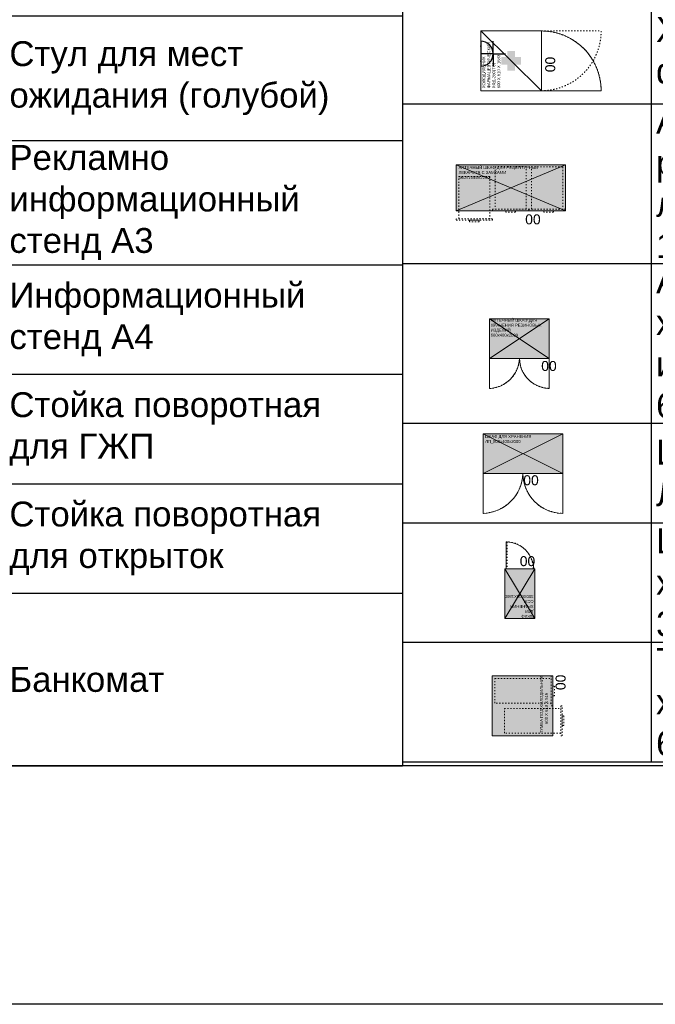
# Model space of a CAD drawing. Header units: millimetres. Extents: x -692150 to 2662533, y -92609 to 65084.
# Tile 25 of 256: x -63351 to -56962, y -57790 to -47898. Entities that reach past the tile are written whole.
import ezdxf
from ezdxf import colors
from ezdxf.entities.mleader import LeaderData, LeaderLine
from ezdxf.math import Vec2, Vec3

# ---------------------------------------------------------------- set-up
doc = ezdxf.new("R2010")
doc.units = ezdxf.units.MM
doc.linetypes.add('ACAD_ISO03W100', pattern=[30, 12, -18])
doc.layers.get('Defpoints').update_dxf_attribs({"color": 30})
doc.layers.add('09_АР_Мебель', color=7, linetype='Continuous', lineweight=9, true_color=0x000000)
doc.layers.add('1. ПОДЛОЖКА', color=7, linetype='Continuous', lineweight=0, true_color=0x9b9292)
doc.layers.add('11_АР_Номер мебели', color=1, linetype='Continuous', lineweight=13, plot=False)
doc.layers.add('17_АР_Текст', color=235, linetype='Continuous', lineweight=0)
doc.layers.add('28_РАЗВЕРТКИ', color=7, linetype='Continuous', lineweight=0)
doc.layers.add('ЭОМ', color=7, linetype='Continuous')
doc.styles.add('_ТЕКСТОВЫЙ', font='arial.ttf', dxfattribs={"width": 0.8})
doc.styles.add('HVAC_AEP', font='arial.ttf')
doc.styles.get("Standard").update_dxf_attribs({"font": 'arial.ttf'})

# ---------------------------------------------------------------- blocks, each defined once
blk = doc.blocks.new('_Dot')
at = {"color": 0, "linetype": 'ByBlock', "lineweight": -2}
blk.add_line((-0.5, 0), (-1, 0), dxfattribs=at)
at = {"color": 0, "linetype": 'ByBlock', "const_width": 0.5}
blk.add_lwpolyline([(-0.25, 0, 1), (0.25, 0, 1)], format="xyb", close=True, dxfattribs=at)
blk = doc.blocks.new('*T217')
at = {"color": 0, "linetype": 'ByBlock', "lineweight": -2, "transparency": 16777216}
for p, q in [((0, 0), (6500, 0)), ((0, 0), (0, -14269.7)), ((6500, 0), (6500, -14269.7)), ((0, -469.7), (6500, -469.7)), ((2500, -469.7), (2500, -14269.7)), ((0, -1735.2), (6500, -1735.2)), ((0, -2985.2), (6500, -2985.2)), ((0, -4235.2), (6500, -4235.2)), ((0, -5485.2), (6500, -5485.2)), ((0, -6735.2), (6500, -6735.2)), ((0, -7985.2), (6500, -7985.2)), ((0, -9235.2), (6500, -9235.2)), ((0, -10335.2), (6500, -10335.2)), ((0, -11435.2), (6500, -11435.2)), ((0, -12535.2), (6500, -12535.2)), ((0, -14269.7), (6500, -14269.7))]:
    blk.add_line(p, q, dxfattribs=at)
at = {"color": 0, "lineweight": 15, "transparency": 16777216, "style": 'HVAC_AEP'}
for s, insert, char_height, width, attachment_point in [('Клиентский зал', (3250, -234.8), 300, 6497, 5), ('Стол для заполнения^Jдокументов/МГН', (2550, -1102.4), 250, 3900, 4), ('Стеллаж пристенный^J2250 х 665 х 500', (2550, -2360.2), 250, 3900, 4), ('Стеллаж пристенный^J2250 х 1000 х 500', (2550, -3610.2), 250, 3900, 4), ('Стеллаж островной^J1550 х 1000 х 1000', (2550, -4860.2), 250, 3900, 4), ('Стеллаж пристенный^Jугловой^J2250 х 1000 х 500', (2550, -6110.2), 250, 3900, 4), ('Стул для мест^Jожидания (голубой)', (2550, -7360.2), 250, 3900, 4), ('Рекламно^Jинформационный^Jстенд А3', (2550, -8610.2), 250, 3900, 4), ('Информационный^Jстенд А4', (2550, -9785.2), 250, 3900, 4), ('Стойка поворотная^Jдля ГЖП', (2550, -10885.2), 250, 3900, 4), ('Стойка поворотная^Jдля открыток', (2550, -11985.2), 250, 3900, 4), ('Банкомат', (2550, -13402.4), 250, 3900, 4)]:
    blk.add_mtext(s, dxfattribs=dict(at, insert=insert, char_height=char_height, width=width, attachment_point=attachment_point))
blk = doc.blocks.new('*T220')
at = {"color": 0, "linetype": 'ByBlock', "lineweight": -2, "transparency": 16777216}
for p, q in [((0, 0), (6500, 0)), ((0, 0), (0, -9080.2)), ((6500, 0), (6500, -9080.2)), ((0, -469.7), (6500, -469.7)), ((2500, -469.7), (2500, -9080.2)), ((0, -1469.7), (6500, -1469.7)), ((0, -2469.7), (6500, -2469.7)), ((0, -4075), (6500, -4075)), ((0, -5680.2), (6500, -5680.2)), ((0, -6680.2), (6500, -6680.2)), ((0, -7880.2), (6500, -7880.2)), ((0, -9080.2), (6500, -9080.2))]:
    blk.add_line(p, q, dxfattribs=at)
at = {"color": 0, "lineweight": 15, "transparency": 16777216, "style": 'HVAC_AEP'}
for s, insert, char_height, width, attachment_point in [('Фарма', (3250, -234.8), 300, 6497, 5), ('Кресло рабочее', (2550, -969.7), 250, 3900, 4), ('Холодильник^Jфармацевтический', (2550, -1969.7), 250, 3900, 4), ('Аптечный шкаф для^Jрецептурных^Jлекарств с замками^J1099Х460Х 2200', (2550, -3272.3), 250, 3900, 4), ('Аптечный шкаф для^Jхранения резиновых^Jизделий^J600Х400Х2000 мм', (2550, -4877.6), 250, 3900, 4), ('Шкаф для хранения^JЛП 800Х400Х 2000', (2550, -6180.2), 250, 3900, 4), ('Шкаф металл.для^Jхранения ССЖ^J300Х500Х 1860', (2550, -7280.2), 250, 3900, 4), ('Тумба под^Jхолодильник^J600Х610Х516', (2550, -8480.2), 250, 3900, 4)]:
    blk.add_mtext(s, dxfattribs=dict(at, insert=insert, char_height=char_height, width=width, attachment_point=attachment_point))
blk = doc.blocks.new('Тумба под холодильник 600х610х516')
at = {"layer": '09_АР_Мебель', "lineweight": 0, "true_color": 0x7aafdf}
h = blk.add_hatch(color=143, dxfattribs=at)
h.dxf.hatch_style = 1
h.paths.add_polyline_path([(0, 0), (0, -610), (600, -610), (600, 0)])
at = {"layer": '09_АР_Мебель', "lineweight": 0, "true_color": 0x136734}
h = blk.add_hatch(color=116, dxfattribs=at)
h.dxf.hatch_style = 1
h.paths.add_polyline_path([(400.3, -268.5), (337.8, -268.5), (337.8, -206), (262.8, -206), (262.8, -268.5), (200.3, -268.5), (200.3, -343.5), (262.8, -343.5), (262.8, -406), (337.8, -406), (337.8, -343.5), (400.3, -343.5)])
at = {"layer": '09_АР_Мебель', "lineweight": 0}
blk.add_lwpolyline([(0, -610), (600, -610), (600, 0), (0, 0), (0, -610)], dxfattribs=at)
at = {"layer": '09_АР_Мебель', "linetype": 'ACAD_ISO03W100'}
for points in [[(326.5, -28.2), (573.5, -28.2), (573.5, -594), (326.5, -594)], [(26.5, -123.2), (273.5, -123.2), (273.5, -689), (26.5, -689)], [(0, -705), (300, -705), (300, -689), (0, -689)], [(300, -610), (600, -610), (600, -594), (300, -594)], [(498, -626), (402, -626), (402, -610), (498, -610)], [(198, -721), (102, -721), (102, -705), (198, -705)]]:
    blk.add_lwpolyline(points, close=True, dxfattribs=at)
at = {"layer": '1. ПОДЛОЖКА'}
blk.add_lwpolyline([(0, 0), (600, 0), (600, -610), (0, -610)], close=True, dxfattribs=at)
at = {"flags": 1}
for tag, p in [('КОД_ОБОРУДОВАНИЯ', (7.7, 111)), ('ДОП_ИНФОРМАЦИЯ', (7.7, 58.8)), ('ДОГОВОР', (12.8, 8.9))]:
    blk.add_attdef(tag, p, '', height=25, dxfattribs=at)
at = {"layer": '09_АР_Мебель', "insert": (24.5, -479.9), "char_height": 30, "attachment_point": 1}
blk.add_mtext_dynamic_manual_height_columns('{\\C7;ТУМБА ПОД ХОЛОДИЛЬНИК            600 Х 610 Х 516}', width=610, gutter_width=12.5, heights=[0], dxfattribs=at)
at = {"layer": '11_АР_Номер мебели', "flags": 4}
blk.add_attdef('Номер', (458, -737.6), '', height=100, dxfattribs=at)
blk = doc.blocks.new('A$C21545FF3')
at = {"layer": 'ЭОМ', "color": 0, "linetype": 'Continuous', "lineweight": 30}
for p, q in [((-125, 125), (-125, 250)), ((-125, 125), (-250, 125)), ((-125, 125), (0, 125)), ((-125, 125), (-125, 0)), ((-250, 0), (0, 0))]:
    blk.add_line(p, q, dxfattribs=at)
blk.add_arc((-125, 0), 125, 0, 180, dxfattribs=at)
for p in [(-200, 0), (-50, 0)]:
    blk.add_point(p, dxfattribs=at)
blk = doc.blocks.new('Холодильник фармацевтический ХФД-280(ТС)_600х610х1683')
at = {"layer": '09_АР_Мебель', "lineweight": 0, "true_color": 0x136734}
h = blk.add_hatch(color=116, dxfattribs=at)
h.dxf.hatch_style = 1
h.paths.add_polyline_path([(400.3, -268.5), (337.8, -268.5), (337.8, -206), (262.8, -206), (262.8, -268.5), (200.3, -268.5), (200.3, -343.5), (262.8, -343.5), (262.8, -406), (337.8, -406), (337.8, -343.5), (400.3, -343.5)])
at = {"layer": '09_АР_Мебель', "lineweight": 0}
for points in [[(0, -610), (600, -610), (600, 0), (0, 0), (0, -610)], [(0, -610), (600, 0)]]:
    blk.add_lwpolyline(points, dxfattribs=at)
at = {"layer": '09_АР_Мебель', "linetype": 'ACAD_ISO03W100'}
for points in [[(0, -610), (0, -1210)], [(600, -610), (600, -1210)]]:
    blk.add_lwpolyline(points, dxfattribs=at)
for centre, start, end in [((0, -610), 270, 0), ((600, -610), 180, 270)]:
    blk.add_arc(centre, 600, start, end, dxfattribs=at)
at = {"layer": '1. ПОДЛОЖКА'}
blk.add_lwpolyline([(600, 0), (0, 0), (0, -610), (600, -610)], close=True, dxfattribs=at)
blk.add_lwpolyline([(0, -610), (0, -1210, 0.418062), (600, -602)], format="xyb", dxfattribs=at)
at = {"layer": 'ЭОМ', "lineweight": 15, "rotation": 180}
blk.add_blockref('A$C21545FF3', (246, 0), dxfattribs=at)
at = {"flags": 1}
for tag, p in [('КОД_ОБОРУДОВАНИЯ', (7.7, 112.1)), ('ДОП_ИНФОРМАЦИЯ', (7.7, 59.9)), ('ДОГОВОР', (12.8, 10))]:
    blk.add_attdef(tag, p, '', height=25, dxfattribs=at)
at = {"layer": '09_АР_Мебель', "insert": (24.5, -15.5), "char_height": 30, "attachment_point": 1}
blk.add_mtext_dynamic_manual_height_columns('{\\C7;ХОЛОДИЛЬНИК\\PФАРМАЦЕВТИЧЕСКИЙ             ХФД-280(ТС)\\P600 Х 610 Х 1683}', width=610, gutter_width=12.5, heights=[0], dxfattribs=at)
at = {"layer": '11_АР_Номер мебели', "flags": 4}
blk.add_attdef('Номер', (587.5, -759.7), '', height=100, dxfattribs=at)
blk = doc.blocks.new('Аптечный шкаф для рецептурных лекарств с замками 460х1099х2200')
at = {"layer": '09_АР_Мебель', "lineweight": 0, "true_color": 0x7aafdf}
h = blk.add_hatch(color=143, dxfattribs=at)
h.dxf.hatch_style = 1
h.paths.add_polyline_path([(1099, -460), (1099, 0), (0, 0), (0, -460)])
at = {"layer": '09_АР_Мебель', "lineweight": 0, "true_color": 0x136734}
h = blk.add_hatch(color=116, dxfattribs=at)
h.dxf.hatch_style = 1
h.paths.add_polyline_path([(497.5, -254.3), (543.2, -254.3), (543.2, -299.9), (597.9, -299.9), (597.9, -254.3), (643.6, -254.3), (643.6, -199.5), (597.9, -199.5), (597.9, -153.9), (543.2, -153.9), (543.2, -199.5), (497.5, -199.5)])
at = {"layer": '09_АР_Мебель', "lineweight": 0}
for points in [[(1099, -460), (0, -460), (0, 0), (1099, 0), (1099, -460)], [(1099, 0), (0, -460)], [(0, 0), (1099, -460)]]:
    blk.add_lwpolyline(points, dxfattribs=at)
at = {"layer": '09_АР_Мебель', "linetype": 'ACAD_ISO03W100'}
for points in [[(703.5, -20), (391.5, -20), (391.5, -444), (703.5, -444)], [(756.5, -20), (1072.5, -20), (1072.5, -444), (756.5, -444)], [(26.5, -116.1), (338.5, -116.1), (338.5, -540.1), (26.5, -540.1)], [(730, -460), (365, -460), (365, -444), (730, -444)], [(595.5, -476), (499.5, -476), (499.5, -460), (595.5, -460)], [(730, -460), (1099, -460), (1099, -444), (730, -444)], [(978, -476), (882, -476), (882, -460), (978, -460)], [(0, -556.1), (365, -556.1), (365, -540.1), (0, -540.1)], [(230.5, -572.1), (134.5, -572.1), (134.5, -556.1), (230.5, -556.1)]]:
    blk.add_lwpolyline(points, close=True, dxfattribs=at)
at = {"layer": '1. ПОДЛОЖКА'}
blk.add_lwpolyline([(0, -460), (1099, -460), (1099, 0), (0, 0)], close=True, dxfattribs=at)
at = {"flags": 1}
for tag, p in [('КОД_ОБОРУДОВАНИЯ', (7.7, 111)), ('ДОП_ИНФОРМАЦИЯ', (7.7, 58.8)), ('ДОГОВОР', (12.8, 8.9))]:
    blk.add_attdef(tag, p, '', height=25, dxfattribs=at)
at = {"layer": '09_АР_Мебель', "color": 18, "lineweight": 0, "true_color": 0x000000, "insert": (24.6, -10.8), "char_height": 30, "attachment_point": 1}
blk.add_mtext_dynamic_manual_height_columns('АПТЕЧНЫЙ ШКАФ ДЛЯ РЕЦЕПТУРНЫХ ЛЕКАРСТВ С ЗАМКАМИ\\P460Х1099Х2200', width=912.263, gutter_width=500, heights=[0], dxfattribs=at)
at = {"layer": '11_АР_Номер мебели', "flags": 4}
blk.add_attdef('Номер', (694.3, -596.7), '', height=100, dxfattribs=at)
blk = doc.blocks.new('Аптечный шкаф для хранения резиновых изделий 600х400х2000')
at = {"layer": '09_АР_Мебель', "lineweight": 0, "true_color": 0x7aafdf}
h = blk.add_hatch(color=143, dxfattribs=at)
h.dxf.hatch_style = 1
h.paths.add_polyline_path([(600, -400), (600, 0), (0, 0), (0, -400)])
at = {"layer": '09_АР_Мебель', "lineweight": 0, "true_color": 0x136734}
h = blk.add_hatch(color=116, dxfattribs=at)
h.dxf.hatch_style = 1
h.paths.add_polyline_path([(226.1, -227.2), (271.7, -227.2), (271.7, -272.8), (326.5, -272.8), (326.5, -227.2), (372.1, -227.2), (372.1, -172.4), (326.5, -172.4), (326.5, -126.8), (271.7, -126.8), (271.7, -172.4), (226.1, -172.4)])
at = {"layer": '09_АР_Мебель', "lineweight": 0}
for p, q in [((0, -400), (0, 0)), ((0, 0), (600, 0)), ((600, 0), (0, -400)), ((0, 0), (600, -400)), ((600, 0), (600, -400)), ((600, -400), (0, -400))]:
    blk.add_line(p, q, dxfattribs=at)
at = {"layer": '09_АР_Мебель', "linetype": 'ACAD_ISO03W100'}
for p, q in [((0, -400), (0, -700)), ((600, -400), (600, -700))]:
    blk.add_line(p, q, dxfattribs=at)
for centre, radius, start, end in [((-13.5, -386.5), 313.8, 272.46081, 357.53919), ((607.3, -392.7), 307.4, 181.36487, 268.63513)]:
    blk.add_arc(centre, radius, start, end, dxfattribs=at)
at = {"layer": '1. ПОДЛОЖКА'}
blk.add_lwpolyline([(0, 0), (600, 0), (600, -400), (0, -400)], close=True, dxfattribs=at)
blk.add_lwpolyline([(600, -400), (600, -700, -0.400327), (300, -400, -0.389273), (0, -700), (0, -400)], format="xyb", dxfattribs=at)
at = {"flags": 1}
for tag, p in [('КОД_ОБОРУДОВАНИЯ', (7.7, 111)), ('ДОП_ИНФОРМАЦИЯ', (7.7, 58.8)), ('ДОГОВОР', (12.8, 8.9))]:
    blk.add_attdef(tag, p, '', height=25, dxfattribs=at)
at = {"layer": '09_АР_Мебель', "insert": (10.8, 0.2), "char_height": 30, "attachment_point": 1}
blk.add_mtext_dynamic_manual_height_columns('{\\C7;АПТЕЧНЫЙ ШКАФ ДЛЯ ХРАНЕНИЯ РЕЗИНОВЫХ ИЗДЕЛИЙ\\P600х400х2000}', width=621.89, gutter_width=12.5, heights=[0], dxfattribs=at)
at = {"layer": '11_АР_Номер мебели', "flags": 4}
blk.add_attdef('Номер', (519.1, -524.7), '', height=100, dxfattribs=at)
blk = doc.blocks.new('Шкаф для хранения ЛП 800х400х2000')
at = {"layer": '09_АР_Мебель', "lineweight": 0, "true_color": 0x7aafdf}
h = blk.add_hatch(color=143, dxfattribs=at)
h.dxf.hatch_style = 1
h.paths.add_polyline_path([(800, -400), (800, 0), (0, 0), (0, -400)])
at = {"layer": '09_АР_Мебель', "lineweight": 0, "true_color": 0x136734}
h = blk.add_hatch(color=116, dxfattribs=at)
h.dxf.hatch_style = 1
h.paths.add_polyline_path([(328.3, -226.3), (374, -226.3), (374, -271.9), (428.7, -271.9), (428.7, -226.3), (474.4, -226.3), (474.4, -171.5), (428.7, -171.5), (428.7, -125.9), (374, -125.9), (374, -171.5), (328.3, -171.5)])
at = {"layer": '09_АР_Мебель', "lineweight": 0}
for p, q in [((0, -400), (0, 0)), ((0, 0), (800, 0)), ((800, 0), (0, -400)), ((0, 0), (800, -400)), ((800, 0), (800, -400)), ((800, -400), (0, -400))]:
    blk.add_line(p, q, dxfattribs=at)
at = {"layer": '09_АР_Мебель', "linetype": 'ACAD_ISO03W100'}
for p, q in [((0, -400), (0, -800)), ((800, -400), (800, -800))]:
    blk.add_line(p, q, dxfattribs=at)
for centre, radius, start, end in [((-15.2, -384.8), 415.4, 272.09145, 357.90855), ((802.9, -397.1), 402.9, 180.4122, 269.5878)]:
    blk.add_arc(centre, radius, start, end, dxfattribs=at)
at = {"layer": '1. ПОДЛОЖКА'}
blk.add_lwpolyline([(800, 0), (0, 0), (0, -400), (800, -400)], close=True, dxfattribs=at)
blk.add_lwpolyline([(0, -400), (0, -800, 0.392989), (400, -400, 0.410006), (800, -800), (802.9, -397.1)], format="xyb", dxfattribs=at)
at = {"flags": 1}
for tag, p in [('КОД_ОБОРУДОВАНИЯ', (7.7, 111)), ('ДОП_ИНФОРМАЦИЯ', (7.7, 58.8)), ('ДОГОВОР', (12.8, 8.9))]:
    blk.add_attdef(tag, p, '', height=25, dxfattribs=at)
at = {"layer": '09_АР_Мебель', "insert": (20.2, -12.9), "char_height": 30, "attachment_point": 1}
blk.add_mtext_dynamic_manual_height_columns('{\\C7;ШКАФ ДЛЯ ХРАНЕНИЯ ЛП_800х400х2000}', width=621.89, gutter_width=12.5, heights=[0], dxfattribs=at)
at = {"layer": '11_АР_Номер мебели', "flags": 4}
blk.add_attdef('Номер', (403.8, -517.3), '', height=100, dxfattribs=at)
blk = doc.blocks.new('Шкаф для хранения ССЖ 300х500х1860')
at = {"layer": '09_АР_Мебель', "lineweight": 0, "true_color": 0x7aafdf}
h = blk.add_hatch(color=143, dxfattribs=at)
h.dxf.hatch_style = 1
h.paths.add_polyline_path([(300, -500), (300, 0), (0, 0), (0, -500)])
at = {"layer": '09_АР_Мебель', "lineweight": 0, "true_color": 0x136734}
h = blk.add_hatch(color=116, dxfattribs=at)
h.dxf.hatch_style = 1
h.paths.add_polyline_path([(77.7, -277.7), (123.3, -277.7), (123.3, -323.3), (178.1, -323.3), (178.1, -277.7), (223.7, -277.7), (223.7, -222.9), (178.1, -222.9), (178.1, -177.3), (123.3, -177.3), (123.3, -222.9), (77.7, -222.9)])
at = {"layer": '09_АР_Мебель'}
for p, q in [((0, -500), (0, 0)), ((300, 0), (0, 0)), ((0, -500), (300, 0)), ((0, 0), (300, -500)), ((300, -500), (300, 0)), ((300, -500), (0, -500))]:
    blk.add_line(p, q, dxfattribs=at)
at = {"layer": '09_АР_Мебель', "linetype": 'ACAD_ISO03W100', "lineweight": 0}
for p, q in [((275.7, -770), (275.7, -500)), ((285.7, -500), (285.7, -770)), ((285.7, -770), (275.7, -770))]:
    blk.add_line(p, q, dxfattribs=at)
blk.add_lwpolyline([(10, -500), (0, -500)], dxfattribs=at)
blk.add_arc((286, -499.9), 270.3, 180.0283, 267.80986, dxfattribs=at)
at = {"layer": '1. ПОДЛОЖКА'}
blk.add_lwpolyline([(300, 0), (0, 0), (0, -500), (300, -500)], close=True, dxfattribs=at)
blk.add_lwpolyline([(285.7, -500), (285.7, -770, -0.39921), (10, -500)], format="xyb", dxfattribs=at)
at = {"flags": 1}
for tag, p in [('КОД_ОБОРУДОВАНИЯ', (7.7, 111)), ('ДОП_ИНФОРМАЦИЯ', (7.7, 58.8)), ('ДОГОВОР', (12.8, 8.9))]:
    blk.add_attdef(tag, p, '', height=25, dxfattribs=at)
at = {"layer": '09_АР_Мебель', "insert": (12, -6.6), "char_height": 30, "attachment_point": 1}
blk.add_mtext_dynamic_manual_height_columns('{\\C7;ШКАФ\\PДЛЯ \\PХРАНЕНИЯ\\PССЖ \\P\\H1x;300Х500Х1860}', width=500, gutter_width=12.5, heights=[0], dxfattribs=at)
at = {"layer": '11_АР_Номер мебели', "flags": 4}
blk.add_attdef('Номер', (-4.9, -626.4), '', height=100, dxfattribs=at)

msp = doc.modelspace()

# ---------------------------------------------------------------- linework, layer by layer
at = {"layer": 'Defpoints', "color": 1}
msp.add_lwpolyline([(-158394.8, -24951.8), (39622.9, -24951.8), (39622.9, -57789.5), (-158394.8, -57789.5)], close=True, dxfattribs=at)
at = {"layer": 'Defpoints'}
msp.add_lwpolyline([(39622.9, -55394.4), (-153407.1, -55394.4)], dxfattribs=at)

# ---------------------------------------------------------------- block references
for name, p in [('*T217', (-66004.5, -41124.8)), ('*T220', (-59504.5, -46272.2))]:
    msp.add_blockref(name, p)
ref = msp.add_blockref('Холодильник фармацевтический ХФД-280(ТС)_600х610х1683', (-58717, -48611), dxfattribs=dict(rotation=90))
ref.add_attrib('Номер', '00', (-57968.5, -48425.5), dxfattribs={"layer": '11_АР_Номер мебели', "height": 100, "rotation": 90})
ref = msp.add_blockref('Аптечный шкаф для рецептурных лекарств с замками 460х1099х2200', (-58964, -49356.9))
ref.add_attrib('Номер', '00', (-58269.8, -49953.6), dxfattribs={"layer": '11_АР_Номер мебели', "height": 100})
ref = msp.add_blockref('Аптечный шкаф для хранения резиновых изделий 600х400х2000', (-58627.7, -50901.9))
ref.add_attrib('Номер', '00', (-58108.6, -51426.5), dxfattribs={"layer": '11_АР_Номер мебели', "height": 100})
ref = msp.add_blockref('Шкаф для хранения ЛП 800х400х2000', (-58692.9, -52057.3))
ref.add_attrib('Номер', '00', (-58289.1, -52574.6), dxfattribs={"layer": '11_АР_Номер мебели', "height": 100})
ref = msp.add_blockref('Шкаф для хранения ССЖ 300х500х1860', (-58174.2, -53913.5), dxfattribs=dict(rotation=180))
ref.add_attrib('Номер', '00', (-58169.3, -53287.1), dxfattribs={"layer": '11_АР_Номер мебели', "height": 100, "rotation": 180})
ref = msp.add_blockref('Тумба под холодильник 600х610х516', (-58602.1, -55090.8), dxfattribs=dict(rotation=90))
ref.add_attrib('Номер', '00', (-57864.5, -54632.8), dxfattribs={"layer": '11_АР_Номер мебели', "height": 100, "rotation": 90})

# ---------------------------------------------------------------- leaders
at = {"layer": '17_АР_Текст', "lineweight": 18}
ml = msp.add_multileader_mtext('Standard', dxfattribs=at)
ml.set_content('ЦСУ оборудование:\\PМонитор 23,8"\\PСистемный блок (с комплектующими)\\PИсточник бесперебойного питания\\PМышь, клавиатура\\PWeb-камера\\PМФУ лазерный', color=256, style='_ТЕКСТОВЫЙ')
ml.set_leader_properties(lineweight=0)
ml.set_arrow_properties(name='DOT')
ml.build(insert=Vec2(0, 0))
ml.multileader.update_dxf_attribs({"text_left_attachment_type": 6, "text_right_attachment_type": 6, "dogleg_length": 0.36, "arrow_head_size": 50, "scale": 100})
ctx = ml.context
ctx.base_point, ctx.scale, ctx.char_height, ctx.arrow_head_size, ctx.landing_gap_size, ctx.plane_origin = Vec3(-74068.3, -49557), 100, 200, 50, 100, Vec3(-68828.3, -44334.1)
ctx.left_attachment, ctx.right_attachment, ctx.attachment_type = 6, 6, 2
notes = []
notes.append((ctx, [(1, (1, 1, 0), (-74104.3, -49557), (1, 0), 36, [(0, [(-74104.3, -48496.4)], 0, [])])]))
ctx.mtext.insert, ctx.mtext.width, ctx.mtext.defined_height, ctx.mtext.flow_direction = Vec3(-73968.3, -49301.5), 5220.324, 815.5, 5
at = {"layer": '28_РАЗВЕРТКИ', "lineweight": 18}
ml = msp.add_multileader_mtext('Standard', dxfattribs=at)
ml.set_content('{\\C1;\\c1316095;Маршрутизатор (ШхВ,мм): 267х43,6*}', color=256, style='_ТЕКСТОВЫЙ')
ml.set_leader_properties(color=(255, 10, 10), lineweight=0)
ml.set_arrow_properties(name='DOT')
ml.build(insert=Vec2(0, 0))
ml.multileader.update_dxf_attribs({"text_left_attachment_type": 6, "text_right_attachment_type": 6, "dogleg_length": 0.108, "arrow_head_size": 50, "scale": 100})
ctx = ml.context
ctx.base_point, ctx.scale, ctx.char_height, ctx.arrow_head_size, ctx.landing_gap_size, ctx.plane_origin = Vec3(95571.1, -49217.3), 100, 120, 50, 100, Vec3(106367.4, -49993.4)
ctx.left_attachment, ctx.right_attachment, ctx.text_align_type, ctx.attachment_type = 6, 6, 2, 2
notes.append((ctx, [(0, (1, 1, 0), (97038, -49217.3), (-1, 0), 10.8, [(0, [(97030.3, -50571.1)], 0, [])])]))
ctx.mtext.insert, ctx.mtext.width, ctx.mtext.alignment, ctx.mtext.flow_direction = Vec3(96927.2, -49062), 1601.961, 3, 5
ml = msp.add_multileader_mtext('Standard', dxfattribs=at)
ml.set_content('7', color=256, style='_ТЕКСТОВЫЙ')
ml.set_leader_properties(lineweight=0)
ml.set_arrow_properties(name='DOT')
ml.build(insert=Vec2(0, 0))
ml.multileader.update_dxf_attribs({"text_left_attachment_type": 6, "text_right_attachment_type": 6, "dogleg_length": 0.36, "arrow_head_size": 100, "scale": 100})
ctx = ml.context
ctx.base_point, ctx.scale, ctx.char_height, ctx.arrow_head_size, ctx.landing_gap_size, ctx.plane_origin = Vec3(118482.2, -49392.4), 100, 200, 100, 100, Vec3(112816.3, -50555.1)
ctx.left_attachment, ctx.right_attachment, ctx.text_align_type, ctx.attachment_type = 6, 6, 2, 2
notes.append((ctx, [(1, (1, 1, 0), (118821.8, -49392.4), (-1, 0), 36, [(0, [(118821.8, -50188.3)], 0, [])])]))
ctx.mtext.insert, ctx.mtext.width, ctx.mtext.defined_height, ctx.mtext.alignment, ctx.mtext.flow_direction = Vec3(118685.8, -49152.4), 4162.111, 812.4, 3, 5
for ctx, leaders in notes:
    for number, flags, end, landing, length, lines in leaders:
        leader = LeaderData()
        leader.index, (leader.has_last_leader_line, leader.has_dogleg_vector, leader.attachment_direction) = number, flags
        leader.last_leader_point, leader.dogleg_vector, leader.dogleg_length = Vec3(end), Vec3(landing), length
        for number, points, colour, breaks in lines:
            line = LeaderLine()
            line.index, line.vertices, line.color, line.breaks = number, Vec3.list(points), colors.encode_raw_color(colour), breaks
            leader.lines.append(line)
        ctx.leaders.append(leader)

doc.saveas('drawing.dxf')
